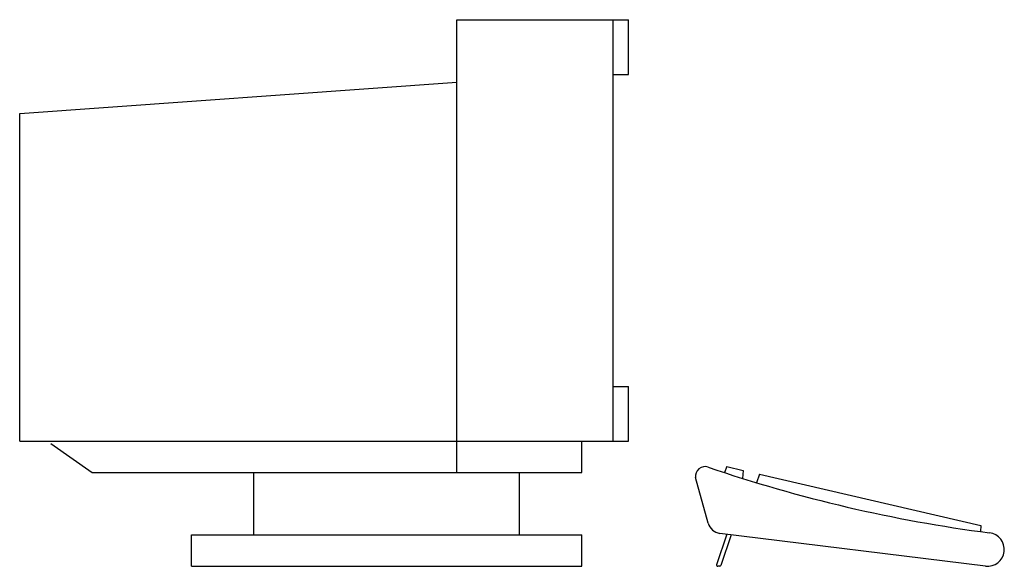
# Model space of a CAD drawing. Extents: x -0.235 to 0.396, y 0 to 0.35.
import ezdxf

# ---------------------------------------------------------------- set-up
doc = ezdxf.new("R2010")
doc.units = 0
doc.header["$MEASUREMENT"] = 0
doc.layers.add('VAR1', color=251, linetype='CONTINUOUS')

msp = doc.modelspace()

# ---------------------------------------------------------------- linework, layer by layer
at = {"layer": 'VAR1', "color": 2}
for p, q in [((0.045, 0.35), (0.155, 0.35)), ((0.045, 0.06), (0.045, 0.35)), ((0.145, 0.08), (0.145, 0.35)), ((0.155, 0.315), (0.155, 0.35)), ((-0.235, 0.29), (0.045, 0.31)), ((0.145, 0.315), (0.155, 0.315)), ((-0.235, 0.08), (-0.235, 0.29)), ((0.145, 0.115), (0.155, 0.115)), ((0.155, 0.08), (0.155, 0.115)), ((-0.235, 0.08), (0.045, 0.08)), ((-0.215, 0.07857), (-0.18848, 0.06)), ((0.045, 0.08), (0.155, 0.08)), ((0.125, 0.06), (0.125, 0.08)), ((0.2178, 0.06381), (0.2164, 0.05994)), ((0.2178, 0.06381), (0.22831, 0.06138)), ((-0.18848, 0.06), (0.125, 0.06)), ((-0.085, 0.02), (-0.085, 0.06)), ((0.085, 0.02), (0.085, 0.06)), ((0.22831, 0.06138), (0.22784, 0.05626)), ((0.23885, 0.05893), (0.23687, 0.05347)), ((0.23885, 0.05893), (0.3806, 0.02607)), ((0.20593, 0.02755), (0.19789, 0.0567)), ((0.3806, 0.02607), (0.38025, 0.02215)), ((-0.125, 0.02), (0.125, 0.02)), ((-0.125, 0), (-0.125, 0.02)), ((0.125, 0), (0.125, 0.02)), ((0.21788, 0.02049), (0.21135, 0.00096)), ((0.38358, 0), (0.21346, 0.02104)), ((0.2207, 0.02014), (0.21413, 0.0005)), ((-0.125, 0), (0.125, 0)), ((0.21344, 0), (0.21204, 0))]:
    msp.add_line(p, q, dxfattribs=at)
for centre, radius, start, end in [((0.20396, 0.05763), 0.00614, 71.11037, 188.76038), ((0.50523, 0.9381), 0.92445, 251.11037, 262.59451), ((0.21456, 0.02993), 0.00896, 195.41862, 262.95028), ((0.38483, 0.01068), 0.01076, 263.3338, 83.3338), ((0.21204, 0.00073), 0.000728, 161.50231, 270), ((0.21344, 0.00073), 0.000728, 270, 341.50231)]:
    msp.add_arc(centre, radius, start, end, dxfattribs=at)

doc.saveas('drawing.dxf')
